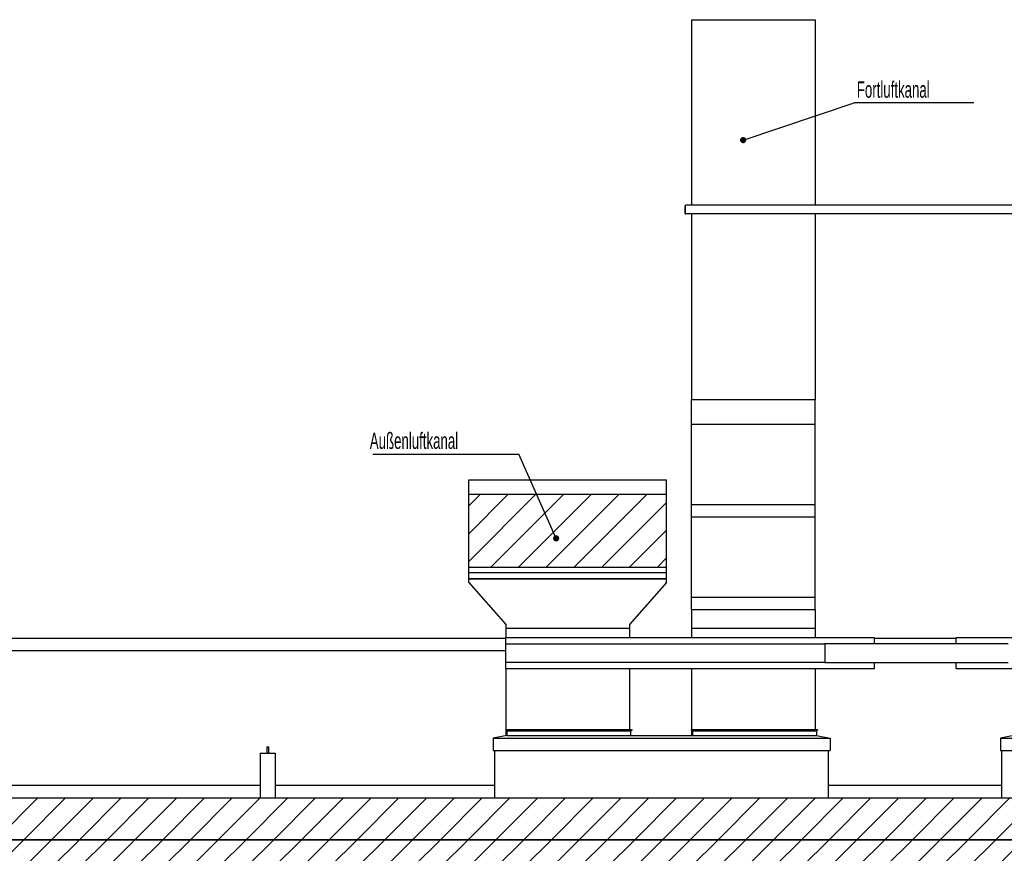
# Model space of a CAD drawing. Header units: millimetres. Extents: x 250 to 59450, y 0 to 41800.
# Tile 8 of 148: x 10415 to 18375, y 8543 to 15283. Entities that reach past the tile are written whole.
import ezdxf

# ---------------------------------------------------------------- set-up
doc = ezdxf.new("R2010")
doc.units = ezdxf.units.MM
doc.header["$LTSCALE"] = 50
doc.linetypes.add('CENTER', pattern=[10.16, 6.35, -1.27, 1.27, -1.27])
doc.layers.add('SCHNITT', color=5, linetype='CENTER')
doc.layers.add('TEXT_1', color=176, linetype='Continuous')
doc.styles.add('SLDTEXTSTYLE0', font='TXT', dxfattribs={"width": 0.605})
doc.dimstyles.new('SLDDIMSTYLE1', dxfattribs={"dimtxt": 0.18, "dimasz": 50, "dimexe": 0, "dimexo": 0.0625, "dimgap": 0, "dimtad": 0, "dimtih": 1, "dimtoh": 1, "dimdec": 0, "dimrnd": 1e-09, "dimzin": 0, "dimdsep": 46, "dimtxsty": 'Standard', "dimblk1": 'DOT', "dimblk2": 'DOT', "dimsah": 1, "dimcen": 0.09, "dimadec": 0, "dimazin": 0, "dimtfac": 50, "dimtdec": 0, "dimtofl": 0, "dimtmove": 0, "dimatfit": 3, "dimldrblk": 'DOT', "dimfxl": 1, "dimfrac": 2, "dimtolj": 1, "dimtzin": 0, "dimarcsym": 0})

# ---------------------------------------------------------------- blocks, each defined once
blk = doc.blocks.new('SW_NOTE_0_72')
at = {"layer": 'TEXT_1', "color": 0}
blk.add_line((-1181.1, 0), (0, 0), dxfattribs=at)
at = {"layer": 'TEXT_1', "color": 0, "insert": (-1204.2, 175.1), "char_height": 132.292, "attachment_point": 1, "style": 'SLDTEXTSTYLE0'}
blk.add_mtext('Außenluftkanal', dxfattribs=at)
blk = doc.blocks.new('_Dot')
at = {"color": 0, "linetype": 'ByBlock', "lineweight": -2}
blk.add_line((-0.5, 0), (-1, 0), dxfattribs=at)
at = {"color": 0, "linetype": 'ByBlock', "const_width": 0.5}
blk.add_lwpolyline([(-0.25, 0, 1), (0.25, 0, 1)], format="xyb", close=True, dxfattribs=at)
blk = doc.blocks.new('SW_NOTE_0_73')
at = {"layer": 'TEXT_1', "color": 0}
blk.add_line((964.9, 0), (0, 0), dxfattribs=at)
at = {"layer": 'TEXT_1', "color": 0, "insert": (20.2, 173.8), "char_height": 132.292, "attachment_point": 1, "style": 'SLDTEXTSTYLE0'}
blk.add_mtext('Fortluftkanal', dxfattribs=at)

msp = doc.modelspace()

# ---------------------------------------------------------------- hatches: boundary and pattern name
at = {"linetype": 'Continuous', "lineweight": 18}
h = msp.add_hatch(dxfattribs=at)
h.set_pattern_fill('ANSI31', scale=50, style=0)
h.paths.add_polyline_path([(23205.31, 8652.77), (23205.31, 8990.86), (5895.31, 8990.86), (5895.31, 8652.77)], flags=0)
h = msp.add_hatch(dxfattribs=at)
h.set_pattern_fill('ANSI31', scale=50, style=0)
h.paths.add_polyline_path([(23305.31, 8432.77), (23305.31, 8652.77), (5895.31, 8652.77), (5895.31, 8432.77)], flags=0)
at = {"layer": 'SCHNITT', "linetype": 'Continuous', "lineweight": 18}
h = msp.add_hatch(dxfattribs=at)
h.set_pattern_fill('ANSI31', color=256, scale=50, angle=3e-322, style=0)
h.paths.add_polyline_path([(14045.31, 11443.17), (14045.31, 10856.1), (15645.31, 10856.1), (15645.31, 11443.17)], flags=0)

# ---------------------------------------------------------------- linework, layer by layer
at = {"color": 136, "linetype": 'Continuous', "lineweight": 25, "true_color": 0x008080}
for p, q in [((15845.31, 15282.77), (16845.31, 15282.77)), ((15845.31, 15282.77), (15845.31, 13782.77)), ((16845.31, 15282.77), (16845.31, 13782.77)), ((15795.31, 13716.77), (15795.31, 13778.77)), ((15795.31, 13778.77), (15795.31, 13716.77)), ((19491.31, 13782.77), (15799.31, 13782.77)), ((19491.31, 13712.77), (15799.31, 13712.77)), ((15845.31, 13712.77), (15845.31, 12212.77)), ((16845.31, 13712.77), (16845.31, 12212.77)), ((15845.31, 12212.77), (16845.31, 12212.77)), ((15845.31, 12012.77), (15845.31, 12212.77)), ((15845.31, 12212.77), (16845.31, 12212.77)), ((16845.31, 12012.77), (16845.31, 12212.77)), ((15845.31, 12012.77), (16845.31, 12012.77)), ((15845.31, 11362.77), (15845.31, 12012.77)), ((16845.31, 11362.77), (16845.31, 12012.77)), ((14045.31, 11562.77), (15645.31, 11562.77)), ((14045.31, 11443.17), (14045.31, 11562.77)), ((15645.31, 11443.17), (15645.31, 11562.77)), ((15645.31, 11443.17), (14045.31, 11443.17)), ((14045.31, 10856.1), (14045.31, 11443.17)), ((15645.31, 10856.1), (15645.31, 11443.17)), ((15845.31, 11362.77), (16845.31, 11362.77)), ((15845.31, 11262.77), (15845.31, 11362.77)), ((16845.31, 11262.77), (16845.31, 11362.77)), ((15845.31, 11262.77), (16845.31, 11262.77)), ((15845.31, 10612.77), (15845.31, 11262.77)), ((16845.31, 10612.77), (16845.31, 11262.77)), ((14045.31, 10812.96), (14045.31, 10856.1)), ((14045.31, 10856.1), (15645.31, 10856.1)), ((15645.31, 10812.96), (15645.31, 10856.1)), ((14045.31, 10812.96), (15645.31, 10812.96)), ((14045.31, 10762.77), (14045.31, 10812.96)), ((14045.31, 10762.77), (15645.31, 10762.77)), ((14045.31, 10732.77), (14045.31, 10762.77)), ((15645.31, 10762.77), (14045.31, 10762.77)), ((15645.31, 10762.77), (15645.31, 10812.96)), ((15645.31, 10732.77), (15645.31, 10762.77)), ((14045.31, 10732.77), (14345.31, 10392.77)), ((15645.31, 10732.77), (15345.31, 10392.77)), ((15845.31, 10612.77), (16845.31, 10612.77)), ((15845.31, 10512.77), (15845.31, 10612.77)), ((16845.31, 10512.77), (16845.31, 10612.77)), ((15845.31, 10512.77), (15845.31, 10362.77)), ((15845.31, 10512.77), (16845.31, 10512.77)), ((15845.31, 10512.77), (16845.31, 10512.77)), ((16845.31, 10512.77), (16845.31, 10362.77)), ((14345.31, 10392.77), (14345.31, 10362.77)), ((14345.31, 10362.77), (15345.31, 10362.77)), ((14345.31, 10362.77), (14345.31, 10287.77)), ((14345.31, 10362.77), (15345.31, 10362.77)), ((15345.31, 10392.77), (15345.31, 10362.77)), ((15345.31, 10362.77), (15345.31, 10287.77)), ((15845.31, 10362.77), (15845.31, 10287.77)), ((15845.31, 10362.77), (16845.31, 10362.77)), ((15845.31, 10362.77), (16845.31, 10362.77)), ((16845.31, 10362.77), (16845.31, 10287.77)), ((14345.31, 10287.77), (17325.31, 10287.77)), ((14345.31, 10240.77), (14345.31, 10287.77)), ((17325.31, 10240.77), (17325.31, 10287.77)), ((17985.31, 10287.77), (18443.31, 10287.77)), ((17985.31, 10240.77), (17985.31, 10287.77)), ((14345.31, 10237.77), (14345.31, 10240.77)), ((14345.31, 10237.77), (16925.31, 10237.77)), ((14345.31, 10232.77), (14345.31, 10237.77)), ((14345.31, 10092.77), (14345.31, 10232.77)), ((16925.31, 10240.27), (16925.31, 10235.53)), ((16925.31, 10240.27), (18405.31, 10240.27)), ((16925.31, 10235.53), (16925.31, 10090.01)), ((17325.31, 10240.27), (17325.31, 10240.77)), ((17985.31, 10240.27), (17985.31, 10240.77)), ((14345.31, 10087.77), (14345.31, 10092.77)), ((14345.31, 10087.77), (16925.31, 10087.77)), ((14345.31, 10084.77), (14345.31, 10087.77)), ((14345.31, 10037.77), (14345.31, 10084.77)), ((14345.31, 10037.77), (14345.31, 9543.37)), ((14345.31, 10037.77), (17325.31, 10037.77)), ((15345.31, 10037.77), (15345.31, 9543.37)), ((15845.31, 10037.77), (15845.31, 9542.77)), ((16845.31, 10037.77), (16845.31, 9543.37)), ((16925.31, 10090.01), (16925.31, 10085.27)), ((16925.31, 10085.27), (18405.31, 10085.27)), ((17325.31, 10084.77), (17325.31, 10085.27)), ((17325.31, 10037.77), (17325.31, 10084.77)), ((17985.31, 10084.77), (17985.31, 10085.27)), ((17985.31, 10037.77), (17985.31, 10084.77)), ((17985.31, 10037.77), (18443.31, 10037.77)), ((14345.31, 9539.94), (14345.31, 9492.98)), ((15845.31, 9539.94), (15845.31, 9494.44))]:
    msp.add_line(p, q, dxfattribs=at)
at = {"color": 250, "linetype": 'Continuous', "lineweight": 25, "true_color": 0x404040}
for p, q in [((5895.31, 10282.77), (14345.31, 10282.77)), ((17325.31, 10282.77), (17985.31, 10282.77)), ((5895.31, 10182.77), (14345.31, 10182.77)), ((14353.31, 9494.44), (14243.31, 9474.44)), ((14243.31, 9474.44), (16967.31, 9474.44)), ((14243.31, 9474.44), (14243.31, 9372.77)), ((14344.71, 9543.37), (14343.29, 9541.96)), ((14343.29, 9541.96), (14353.31, 9531.94)), ((14343.29, 9541.96), (15355.31, 9541.96)), ((14344.71, 9543.37), (15355.31, 9543.37)), ((14353.31, 9531.94), (15355.31, 9531.94)), ((14353.31, 9531.94), (14353.31, 9494.44)), ((14353.31, 9494.44), (15357.31, 9494.44)), ((15355.31, 9541.96), (15355.31, 9543.37)), ((15365.92, 9543.37), (15355.31, 9532.77)), ((15355.31, 9531.94), (15355.31, 9541.96)), ((15357.31, 9531.94), (15367.33, 9541.96)), ((15357.31, 9494.44), (15357.31, 9531.94)), ((15357.31, 9494.44), (15853.31, 9494.44)), ((15367.33, 9541.96), (15365.92, 9543.37)), ((15844.71, 9543.37), (15843.29, 9541.96)), ((15843.29, 9541.96), (15853.31, 9531.94)), ((15855.31, 9532.77), (15844.71, 9543.37)), ((15853.31, 9531.94), (15853.31, 9494.44)), ((15853.31, 9494.44), (16857.31, 9494.44)), ((15855.31, 9543.37), (15855.31, 9541.96)), ((15855.31, 9543.37), (16865.92, 9543.37)), ((15855.31, 9541.96), (16867.33, 9541.96)), ((15855.31, 9541.96), (15855.31, 9531.94)), ((15855.31, 9531.94), (16857.31, 9531.94)), ((16867.33, 9541.96), (16857.31, 9531.94)), ((16857.31, 9531.94), (16857.31, 9494.44)), ((16857.31, 9494.44), (16967.31, 9474.44)), ((16865.92, 9543.37), (16867.33, 9541.96)), ((16967.31, 9474.44), (16967.31, 9372.77)), ((18453.31, 9494.44), (18343.31, 9474.44)), ((18343.31, 9474.44), (21067.31, 9474.44)), ((18343.31, 9474.44), (18343.31, 9372.77)), ((12412.31, 9402.77), (12412.31, 9352.77)), ((12412.31, 9402.77), (12428.31, 9402.77)), ((12428.31, 9352.77), (12428.31, 9402.77)), ((12360.31, 9352.77), (12360.31, 8990.86)), ((12360.31, 9352.77), (12480.31, 9352.77)), ((12480.31, 9352.77), (12480.31, 8990.86)), ((14243.31, 9372.77), (16967.31, 9372.77)), ((14255.31, 8990.86), (14255.31, 9372.77)), ((16955.31, 8990.86), (16955.31, 9372.77)), ((18343.31, 9372.77), (21067.31, 9372.77)), ((18355.31, 8990.86), (18355.31, 9372.77)), ((12360.31, 9090.77), (5895.31, 9090.77)), ((14255.31, 9090.77), (12480.31, 9090.77)), ((18355.31, 9090.77), (16955.31, 9090.77)), ((5895.31, 8990.86), (23205.31, 8990.86)), ((23205.31, 8652.77), (5895.31, 8652.77)), ((5895.31, 8652.77), (23305.31, 8652.77))]:
    msp.add_line(p, q, dxfattribs=at)
at = {"color": 136, "linetype": 'Continuous', "lineweight": 25, "true_color": 0x008080}
for centre, start, end in [((15799.31, 13778.77), 90, 180), ((15799.31, 13778.77), 90, 180), ((15799.31, 13716.77), 180, 270), ((15799.31, 13716.77), 180, 270)]:
    msp.add_arc(centre, 4, start, end, dxfattribs=at)

# ---------------------------------------------------------------- block references
at = {"layer": 'TEXT_1'}
for name, p in [('SW_NOTE_0_73', (17162.83, 14610.29)), ('SW_NOTE_0_72', (14450.15, 11769.5))]:
    msp.add_blockref(name, p, dxfattribs=at)

# ---------------------------------------------------------------- leaders
for points in [[(16264.09, 14309.11), (17162.83, 14610.29)], [(14752.42, 11088.99), (14450.15, 11769.5)]]:
    msp.add_leader(points, dimstyle='SLDDIMSTYLE1', dxfattribs=at)

doc.saveas('drawing.dxf')
